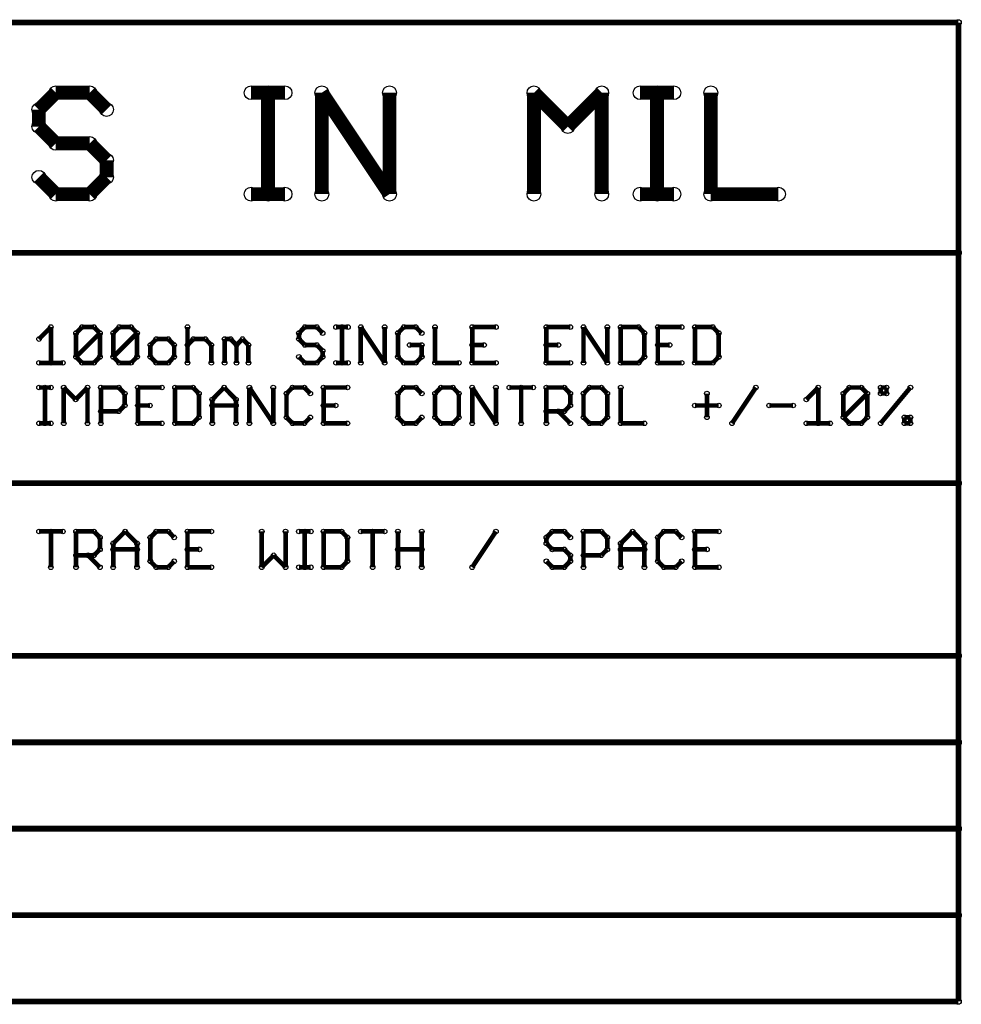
# Model space of a CAD drawing. Extents: x 0 to 123, y 0 to 26.
# Tile 14 of 14: x 102 to 123, y 4 to 26. Entities that reach past the tile are written whole.
import ezdxf

# ---------------------------------------------------------------- set-up
doc = ezdxf.new("R2010")
doc.units = 0
doc.layers.get('0').update_dxf_attribs({"linetype": 'CONTINUOUS'})
doc.layers.add('XIAOESP32C3_GTO', color=3, linetype='CONTINUOUS')

# ---------------------------------------------------------------- blocks, each defined once
blk = doc.blocks.new('ROUND_16')
blk.add_circle((0, 0), 0.152)
blk = doc.blocks.new('ROUND_2')
blk.add_circle((0, 0), 0.0508)
blk = doc.blocks.new('ROUND_14')
blk.add_circle((0, 0), 0.0635)

msp = doc.modelspace()

# ---------------------------------------------------------------- linework, layer by layer
at = {"layer": 'XIAOESP32C3_GTO'}
for points, const_width in [([(122.85218, 25.80386), (27.60218, 25.80386)], 0.127), ([(122.85218, 20.72386), (122.85218, 25.80386)], 0.127), ([(102.58044, 23.88362), (102.95382, 24.257)], 0.3048), ([(102.95382, 24.257), (103.70058, 24.257)], 0.3048), ([(103.70058, 24.257), (104.07396, 23.88362)], 0.3048), ([(107.25912, 24.257), (108.00588, 24.257)], 0.3048), ([(107.6325, 24.257), (107.6325, 22.01926)], 0.3048), ([(108.81868, 22.01926), (108.81868, 24.257)], 0.3048), ([(108.81868, 24.257), (110.30966, 22.01926)], 0.3048), ([(110.30966, 22.01926), (110.30966, 24.257)], 0.3048), ([(113.49482, 24.257), (114.24158, 23.51024)], 0.3048), ([(113.49482, 22.01926), (113.49482, 24.257)], 0.3048), ([(114.24158, 23.51024), (114.98834, 24.257)], 0.3048), ([(114.98834, 24.257), (114.98834, 22.01926)], 0.3048), ([(115.83416, 24.257), (116.58092, 24.257)], 0.3048), ([(116.20754, 22.01926), (116.20754, 24.257)], 0.3048), ([(117.39372, 24.257), (117.39372, 22.01926)], 0.3048), ([(102.58044, 23.88362), (102.58044, 23.51024)], 0.3048), ([(102.58044, 23.51024), (102.95382, 23.1394)], 0.3048), ([(102.95382, 23.1394), (103.70058, 23.1394)], 0.3048), ([(103.70058, 23.1394), (104.07396, 22.76602)], 0.3048), ([(104.07396, 22.76602), (104.07396, 22.39264)], 0.3048), ([(102.95382, 22.01926), (102.58044, 22.39264)], 0.3048), ([(104.07396, 22.39264), (103.70058, 22.01926)], 0.3048), ([(103.70058, 22.01926), (102.95382, 22.01926)], 0.3048), ([(107.25912, 22.01926), (108.00588, 22.01926)], 0.3048), ([(115.83416, 22.01926), (116.58092, 22.01926)], 0.3048), ([(117.39372, 22.01926), (118.8847, 22.01926)], 0.3048), ([(101.26218, 20.72386), (122.85218, 20.72386)], 0.127), ([(122.85218, 20.72386), (122.85218, 15.64386)], 0.127), ([(102.8446, 19.0881), (102.58298, 18.82394)], 0.1016), ([(102.8446, 19.0881), (102.8446, 18.29816)], 0.1016), ([(103.40086, 18.95602), (103.53294, 19.0881)], 0.1016), ([(103.53294, 19.0881), (103.79456, 19.0881)], 0.1016), ([(103.79456, 19.0881), (103.92664, 18.95602)], 0.1016), ([(104.21874, 18.95602), (104.35082, 19.0881)], 0.1016), ([(104.35082, 19.0881), (104.61244, 19.0881)], 0.1016), ([(104.61244, 19.0881), (104.74452, 18.95602)], 0.1016), ([(105.85704, 19.0881), (105.85704, 18.29816)], 0.1016), ([(108.31322, 18.95602), (108.44276, 19.0881)], 0.1016), ([(108.44276, 19.0881), (108.70692, 19.0881)], 0.1016), ([(108.70692, 19.0881), (108.83646, 18.95602)], 0.1016), ([(109.1311, 19.0881), (109.39272, 19.0881)], 0.1016), ([(109.26318, 19.0881), (109.26318, 18.29816)], 0.1016), ([(109.6772, 18.29816), (109.6772, 19.0881)], 0.1016), ([(109.6772, 19.0881), (110.20298, 18.29816)], 0.1016), ([(110.20298, 18.29816), (110.20298, 19.0881)], 0.1016), ([(110.49508, 18.95602), (110.62716, 19.0881)], 0.1016), ([(110.62716, 19.0881), (110.88878, 19.0881)], 0.1016), ([(110.88878, 19.0881), (111.02086, 18.95602)], 0.1016), ([(111.31296, 19.0881), (111.31296, 18.29816)], 0.1016), ([(112.13338, 18.29816), (112.13338, 19.0881)], 0.1016), ([(112.13338, 19.0881), (112.65662, 19.0881)], 0.1016), ([(113.76914, 18.29816), (113.76914, 19.0881)], 0.1016), ([(113.76914, 19.0881), (114.29492, 19.0881)], 0.1016), ([(114.58702, 19.0881), (115.1128, 18.29816)], 0.1016), ([(114.58702, 19.0881), (114.58702, 18.29816)], 0.1016), ([(115.1128, 18.29816), (115.1128, 19.0881)], 0.1016), ([(115.40744, 19.0881), (115.80114, 19.0881)], 0.1016), ([(115.40744, 18.29816), (115.40744, 19.0881)], 0.1016), ([(115.80114, 19.0881), (115.93068, 18.95602)], 0.1016), ([(116.22532, 19.0881), (116.22532, 18.29816)], 0.1016), ([(116.22532, 19.0881), (116.7511, 19.0881)], 0.1016), ([(117.4369, 19.0881), (117.0432, 19.0881)], 0.1016), ([(117.0432, 19.0881), (117.0432, 18.29816)], 0.1016), ([(117.56898, 18.95602), (117.4369, 19.0881)], 0.1016), ([(103.40086, 18.43024), (103.92664, 18.95602)], 0.1016), ([(103.40086, 18.43024), (103.40086, 18.95602)], 0.1016), ([(103.92664, 18.95602), (103.92664, 18.43024)], 0.1016), ([(104.21874, 18.43024), (104.74452, 18.95602)], 0.1016), ([(104.21874, 18.43024), (104.21874, 18.95602)], 0.1016), ([(104.74452, 18.95602), (104.74452, 18.43024)], 0.1016), ([(108.31322, 18.82394), (108.31322, 18.95602)], 0.1016), ([(110.49508, 18.95602), (110.49508, 18.43024)], 0.1016), ([(115.93068, 18.95602), (115.93068, 18.43024)], 0.1016), ([(117.56898, 18.43024), (117.56898, 18.95602)], 0.1016), ([(105.1687, 18.82394), (105.03662, 18.69186)], 0.1016), ([(105.03662, 18.69186), (105.03662, 18.43024)], 0.1016), ([(105.43286, 18.82394), (105.1687, 18.82394)], 0.1016), ([(105.5624, 18.69186), (105.43286, 18.82394)], 0.1016), ([(105.5624, 18.43024), (105.5624, 18.69186)], 0.1016), ([(105.85704, 18.69186), (105.98658, 18.82394)], 0.1016), ([(105.98658, 18.82394), (106.25074, 18.82394)], 0.1016), ([(106.25074, 18.82394), (106.38282, 18.69186)], 0.1016), ([(106.38282, 18.69186), (106.38282, 18.29816)], 0.1016), ([(106.67492, 18.29816), (106.67492, 18.82394)], 0.1016), ([(106.67492, 18.82394), (106.807, 18.82394)], 0.1016), ([(106.807, 18.82394), (106.93654, 18.69186)], 0.1016), ([(106.93654, 18.69186), (107.06862, 18.82394)], 0.1016), ([(106.93654, 18.29816), (106.93654, 18.69186)], 0.1016), ([(107.06862, 18.82394), (107.2007, 18.69186)], 0.1016), ([(107.2007, 18.69186), (107.2007, 18.29816)], 0.1016), ([(108.44276, 18.69186), (108.31322, 18.82394)], 0.1016), ([(108.70692, 18.69186), (108.44276, 18.69186)], 0.1016), ([(108.83646, 18.56232), (108.70692, 18.69186)], 0.1016), ([(111.02086, 18.69186), (110.7567, 18.69186)], 0.1016), ([(111.02086, 18.43024), (111.02086, 18.69186)], 0.1016), ([(112.395, 18.69186), (112.13338, 18.69186)], 0.1016), ([(113.76914, 18.69186), (114.0333, 18.69186)], 0.1016), ([(116.48694, 18.69186), (116.22532, 18.69186)], 0.1016), ([(103.53294, 18.29816), (103.40086, 18.43024)], 0.1016), ([(103.92664, 18.43024), (103.79456, 18.29816)], 0.1016), ([(104.35082, 18.29816), (104.21874, 18.43024)], 0.1016), ([(104.74452, 18.43024), (104.61244, 18.29816)], 0.1016), ([(105.03662, 18.43024), (105.1687, 18.29816)], 0.1016), ([(105.43286, 18.29816), (105.5624, 18.43024)], 0.1016), ([(108.31322, 18.43024), (108.44276, 18.29816)], 0.1016), ([(108.70692, 18.29816), (108.83646, 18.43024)], 0.1016), ([(108.83646, 18.43024), (108.83646, 18.56232)], 0.1016), ([(110.49508, 18.43024), (110.62716, 18.29816)], 0.1016), ([(110.88878, 18.29816), (111.02086, 18.43024)], 0.1016), ([(115.93068, 18.43024), (115.80114, 18.29816)], 0.1016), ([(117.4369, 18.29816), (117.56898, 18.43024)], 0.1016), ([(102.58298, 18.29816), (103.10876, 18.29816)], 0.1016), ([(103.79456, 18.29816), (103.53294, 18.29816)], 0.1016), ([(104.61244, 18.29816), (104.35082, 18.29816)], 0.1016), ([(105.1687, 18.29816), (105.43286, 18.29816)], 0.1016), ([(108.44276, 18.29816), (108.70692, 18.29816)], 0.1016), ([(109.39272, 18.29816), (109.1311, 18.29816)], 0.1016), ([(110.62716, 18.29816), (110.88878, 18.29816)], 0.1016), ([(111.31296, 18.29816), (111.83874, 18.29816)], 0.1016), ([(112.13338, 18.29816), (112.65662, 18.29816)], 0.1016), ([(114.29492, 18.29816), (113.76914, 18.29816)], 0.1016), ([(115.80114, 18.29816), (115.40744, 18.29816)], 0.1016), ([(116.22532, 18.29816), (116.7511, 18.29816)], 0.1016), ([(117.0432, 18.29816), (117.4369, 18.29816)], 0.1016), ([(102.58298, 17.7546), (102.8446, 17.7546)], 0.1016), ([(102.71252, 16.96466), (102.71252, 17.7546)], 0.1016), ([(103.12908, 17.7546), (103.3907, 17.49044)], 0.1016), ([(103.12908, 17.7546), (103.12908, 16.96466)], 0.1016), ([(103.3907, 17.49044), (103.65232, 17.7546)], 0.1016), ([(103.65232, 17.7546), (103.65232, 16.96466)], 0.1016), ([(103.94696, 16.96466), (103.94696, 17.7546)], 0.1016), ([(103.94696, 17.7546), (104.34066, 17.7546)], 0.1016), ([(104.34066, 17.7546), (104.47274, 17.62252)], 0.1016), ([(104.47274, 17.62252), (104.47274, 17.35836)], 0.1016), ([(104.76484, 17.7546), (104.76484, 16.96466)], 0.1016), ([(105.29062, 17.7546), (104.76484, 17.7546)], 0.1016), ([(105.97642, 17.7546), (105.58272, 17.7546)], 0.1016), ([(105.58272, 17.7546), (105.58272, 16.96466)], 0.1016), ([(106.1085, 17.62252), (105.97642, 17.7546)], 0.1016), ([(106.1085, 17.09674), (106.1085, 17.62252)], 0.1016), ([(106.40314, 17.49044), (106.66476, 17.7546)], 0.1016), ([(106.66476, 17.7546), (106.92638, 17.49044)], 0.1016), ([(107.22102, 16.96466), (107.22102, 17.7546)], 0.1016), ([(107.22102, 17.7546), (107.7468, 16.96466)], 0.1016), ([(107.7468, 16.96466), (107.7468, 17.7546)], 0.1016), ([(108.17098, 17.7546), (108.0389, 17.62252)], 0.1016), ([(108.0389, 17.62252), (108.0389, 17.09674)], 0.1016), ([(108.4326, 17.7546), (108.17098, 17.7546)], 0.1016), ([(108.56468, 17.62252), (108.4326, 17.7546)], 0.1016), ([(108.85678, 16.96466), (108.85678, 17.7546)], 0.1016), ([(108.85678, 17.7546), (109.38256, 17.7546)], 0.1016), ([(110.62716, 17.7546), (110.49508, 17.62252)], 0.1016), ([(110.49508, 17.62252), (110.49508, 17.09674)], 0.1016), ([(110.88878, 17.7546), (110.62716, 17.7546)], 0.1016), ([(111.02086, 17.62252), (110.88878, 17.7546)], 0.1016), ([(111.44504, 17.7546), (111.31296, 17.62252)], 0.1016), ([(111.31296, 17.62252), (111.31296, 17.09674)], 0.1016), ([(111.70666, 17.7546), (111.44504, 17.7546)], 0.1016), ([(111.83874, 17.62252), (111.70666, 17.7546)], 0.1016), ([(111.83874, 17.09674), (111.83874, 17.62252)], 0.1016), ([(112.13338, 17.7546), (112.65662, 16.96466)], 0.1016), ([(112.13338, 16.96466), (112.13338, 17.7546)], 0.1016), ([(112.65662, 16.96466), (112.65662, 17.7546)], 0.1016), ([(113.47704, 17.7546), (112.95126, 17.7546)], 0.1016), ([(113.21288, 17.7546), (113.21288, 16.96466)], 0.1016), ([(113.76914, 17.7546), (114.16284, 17.7546)], 0.1016), ([(113.76914, 16.96466), (113.76914, 17.7546)], 0.1016), ([(114.16284, 17.7546), (114.29492, 17.62252)], 0.1016), ([(114.29492, 17.62252), (114.29492, 17.35836)], 0.1016), ([(114.7191, 17.7546), (114.58702, 17.62252)], 0.1016), ([(114.58702, 17.62252), (114.58702, 17.09674)], 0.1016), ([(114.98072, 17.7546), (114.7191, 17.7546)], 0.1016), ([(115.1128, 17.62252), (114.98072, 17.7546)], 0.1016), ([(115.1128, 17.09674), (115.1128, 17.62252)], 0.1016), ([(115.40744, 16.96466), (115.40744, 17.7546)], 0.1016), ([(117.30736, 17.09674), (117.30736, 17.62252)], 0.1016), ([(117.86108, 16.96466), (118.38686, 17.7546)], 0.1016), ([(119.49938, 17.49044), (119.761, 17.7546)], 0.1016), ([(119.761, 17.7546), (119.761, 16.96466)], 0.1016), ([(120.31726, 17.62252), (120.44934, 17.7546)], 0.1016), ([(120.84304, 17.62252), (120.31726, 17.09674)], 0.1016), ([(120.31726, 17.09674), (120.31726, 17.62252)], 0.1016), ([(120.44934, 17.7546), (120.71096, 17.7546)], 0.1016), ([(120.71096, 17.7546), (120.84304, 17.62252)], 0.1016), ([(120.84304, 17.09674), (120.84304, 17.62252)], 0.1016), ([(121.13768, 17.62252), (121.13768, 17.7546)], 0.1016), ([(121.13768, 17.7546), (121.26722, 17.7546)], 0.1016), ([(121.13768, 16.96466), (121.793, 17.7546)], 0.1016), ([(121.26722, 17.62252), (121.13768, 17.62252)], 0.1016), ([(121.26722, 17.7546), (121.26722, 17.62252)], 0.1016), ([(104.47274, 17.35836), (104.34066, 17.22882)], 0.1016), ([(104.76484, 17.35836), (105.02646, 17.35836)], 0.1016), ([(106.40314, 16.96466), (106.40314, 17.49044)], 0.1016), ([(106.92638, 17.35836), (106.40314, 17.35836)], 0.1016), ([(106.92638, 17.49044), (106.92638, 16.96466)], 0.1016), ([(109.12094, 17.35836), (108.85678, 17.35836)], 0.1016), ([(114.29492, 17.35836), (114.16284, 17.22882)], 0.1016), ([(117.0432, 17.35836), (117.56898, 17.35836)], 0.1016), ([(118.6815, 17.35836), (119.20728, 17.35836)], 0.1016), ([(104.34066, 17.22882), (103.94696, 17.22882)], 0.1016), ([(114.16284, 17.22882), (113.76914, 17.22882)], 0.1016), ([(114.0333, 17.22882), (114.29492, 16.96466)], 0.1016), ([(102.58298, 16.96466), (102.8446, 16.96466)], 0.1016), ([(104.76484, 16.96466), (105.29062, 16.96466)], 0.1016), ([(105.58272, 16.96466), (105.97642, 16.96466)], 0.1016), ([(105.97642, 16.96466), (106.1085, 17.09674)], 0.1016), ([(108.0389, 17.09674), (108.17098, 16.96466)], 0.1016), ([(108.17098, 16.96466), (108.4326, 16.96466)], 0.1016), ([(108.4326, 16.96466), (108.56468, 17.09674)], 0.1016), ([(108.85678, 16.96466), (109.38256, 16.96466)], 0.1016), ([(110.49508, 17.09674), (110.62716, 16.96466)], 0.1016), ([(110.62716, 16.96466), (110.88878, 16.96466)], 0.1016), ([(110.88878, 16.96466), (111.02086, 17.09674)], 0.1016), ([(111.31296, 17.09674), (111.44504, 16.96466)], 0.1016), ([(111.44504, 16.96466), (111.70666, 16.96466)], 0.1016), ([(111.70666, 16.96466), (111.83874, 17.09674)], 0.1016), ([(114.58702, 17.09674), (114.7191, 16.96466)], 0.1016), ([(114.7191, 16.96466), (114.98072, 16.96466)], 0.1016), ([(114.98072, 16.96466), (115.1128, 17.09674)], 0.1016), ([(115.40744, 16.96466), (115.93068, 16.96466)], 0.1016), ([(119.49938, 16.96466), (120.02516, 16.96466)], 0.1016), ([(120.31726, 17.09674), (120.44934, 16.96466)], 0.1016), ([(120.44934, 16.96466), (120.71096, 16.96466)], 0.1016), ([(120.71096, 16.96466), (120.84304, 17.09674)], 0.1016), ([(121.66092, 16.96466), (121.66092, 17.09674)], 0.1016), ([(121.66092, 17.09674), (121.793, 17.09674)], 0.1016), ([(121.793, 16.96466), (121.66092, 16.96466)], 0.1016), ([(121.793, 17.09674), (121.793, 16.96466)], 0.1016), ([(122.85218, 15.64386), (42.20718, 15.64386)], 0.127), ([(122.85218, 15.64386), (122.85218, 11.83386)], 0.127), ([(103.10876, 14.5796), (102.58298, 14.5796)], 0.1016), ([(102.8446, 14.5796), (102.8446, 13.78966)], 0.1016), ([(103.40086, 13.78966), (103.40086, 14.5796)], 0.1016), ([(103.40086, 14.5796), (103.79456, 14.5796)], 0.1016), ([(103.79456, 14.5796), (103.92664, 14.44752)], 0.1016), ([(104.21874, 14.31544), (104.4829, 14.5796)], 0.1016), ([(104.4829, 14.5796), (104.74452, 14.31544)], 0.1016), ([(105.03662, 14.44752), (105.1687, 14.5796)], 0.1016), ([(105.1687, 14.5796), (105.43286, 14.5796)], 0.1016), ([(105.43286, 14.5796), (105.5624, 14.44752)], 0.1016), ([(106.38282, 14.5796), (105.85704, 14.5796)], 0.1016), ([(105.85704, 14.5796), (105.85704, 13.78966)], 0.1016), ([(107.4928, 13.78966), (107.4928, 14.5796)], 0.1016), ([(108.01858, 14.5796), (108.01858, 13.78966)], 0.1016), ([(108.31322, 14.5796), (108.57484, 14.5796)], 0.1016), ([(108.44276, 13.78966), (108.44276, 14.5796)], 0.1016), ([(109.25302, 14.5796), (108.85678, 14.5796)], 0.1016), ([(108.85678, 14.5796), (108.85678, 13.78966)], 0.1016), ([(109.38256, 14.44752), (109.25302, 14.5796)], 0.1016), ([(110.20298, 14.5796), (109.6772, 14.5796)], 0.1016), ([(109.93882, 14.5796), (109.93882, 13.78966)], 0.1016), ([(110.49508, 13.78966), (110.49508, 14.5796)], 0.1016), ([(111.02086, 13.78966), (111.02086, 14.5796)], 0.1016), ([(112.65662, 14.5796), (112.13338, 13.78966)], 0.1016), ([(113.76914, 14.44752), (113.90122, 14.5796)], 0.1016), ([(113.90122, 14.5796), (114.16284, 14.5796)], 0.1016), ([(114.16284, 14.5796), (114.29492, 14.44752)], 0.1016), ([(114.58702, 13.78966), (114.58702, 14.5796)], 0.1016), ([(114.58702, 14.5796), (114.98072, 14.5796)], 0.1016), ([(114.98072, 14.5796), (115.1128, 14.44752)], 0.1016), ([(115.40744, 14.31544), (115.66906, 14.5796)], 0.1016), ([(115.66906, 14.5796), (115.93068, 14.31544)], 0.1016), ([(116.22532, 14.44752), (116.3574, 14.5796)], 0.1016), ([(116.3574, 14.5796), (116.61902, 14.5796)], 0.1016), ([(116.61902, 14.5796), (116.7511, 14.44752)], 0.1016), ([(117.56898, 14.5796), (117.0432, 14.5796)], 0.1016), ([(117.0432, 14.5796), (117.0432, 13.78966)], 0.1016), ([(103.92664, 14.44752), (103.92664, 14.18336)], 0.1016), ([(104.21874, 13.78966), (104.21874, 14.31544)], 0.1016), ([(104.74452, 14.31544), (104.74452, 13.78966)], 0.1016), ([(105.03662, 13.92174), (105.03662, 14.44752)], 0.1016), ([(109.38256, 13.92174), (109.38256, 14.44752)], 0.1016), ([(113.76914, 14.31544), (113.76914, 14.44752)], 0.1016), ([(113.90122, 14.18336), (113.76914, 14.31544)], 0.1016), ([(115.1128, 14.44752), (115.1128, 14.18336)], 0.1016), ([(115.40744, 13.78966), (115.40744, 14.31544)], 0.1016), ([(115.93068, 14.31544), (115.93068, 13.78966)], 0.1016), ([(116.22532, 13.92174), (116.22532, 14.44752)], 0.1016), ([(103.92664, 14.18336), (103.79456, 14.05382)], 0.1016), ([(104.74452, 14.18336), (104.21874, 14.18336)], 0.1016), ([(105.85704, 14.18336), (106.11866, 14.18336)], 0.1016), ([(111.02086, 14.18336), (110.49508, 14.18336)], 0.1016), ([(113.90122, 14.18336), (114.16284, 14.18336)], 0.1016), ([(114.16284, 14.18336), (114.29492, 14.05382)], 0.1016), ([(115.1128, 14.18336), (114.98072, 14.05382)], 0.1016), ([(115.93068, 14.18336), (115.40744, 14.18336)], 0.1016), ([(117.0432, 14.18336), (117.30736, 14.18336)], 0.1016), ([(103.79456, 14.05382), (103.40086, 14.05382)], 0.1016), ([(103.66248, 14.05382), (103.92664, 13.78966)], 0.1016), ([(105.1687, 13.78966), (105.03662, 13.92174)], 0.1016), ([(105.5624, 13.92174), (105.43286, 13.78966)], 0.1016), ([(107.75696, 14.05382), (107.4928, 13.78966)], 0.1016), ([(108.01858, 13.78966), (107.75696, 14.05382)], 0.1016), ([(109.25302, 13.78966), (109.38256, 13.92174)], 0.1016), ([(113.90122, 13.78966), (113.76914, 13.92174)], 0.1016), ([(114.29492, 13.92174), (114.16284, 13.78966)], 0.1016), ([(114.29492, 14.05382), (114.29492, 13.92174)], 0.1016), ([(114.98072, 14.05382), (114.58702, 14.05382)], 0.1016), ([(116.3574, 13.78966), (116.22532, 13.92174)], 0.1016), ([(116.7511, 13.92174), (116.61902, 13.78966)], 0.1016), ([(105.43286, 13.78966), (105.1687, 13.78966)], 0.1016), ([(105.85704, 13.78966), (106.38282, 13.78966)], 0.1016), ([(108.57484, 13.78966), (108.31322, 13.78966)], 0.1016), ([(108.85678, 13.78966), (109.25302, 13.78966)], 0.1016), ([(114.16284, 13.78966), (113.90122, 13.78966)], 0.1016), ([(116.61902, 13.78966), (116.3574, 13.78966)], 0.1016), ([(117.0432, 13.78966), (117.56898, 13.78966)], 0.1016), ([(122.85218, 11.83386), (27.60218, 11.83386)], 0.127), ([(122.85218, 9.92886), (122.85218, 11.83386)], 0.127), ([(27.60218, 9.92886), (122.85218, 9.92886)], 0.127), ([(122.85218, 9.92886), (122.85218, 8.02386)], 0.127), ([(122.85218, 8.02386), (27.60218, 8.02386)], 0.127), ([(122.85218, 6.11886), (122.85218, 8.02386)], 0.127), ([(27.60218, 6.11886), (122.85218, 6.11886)], 0.127), ([(122.85218, 6.11886), (122.85218, 4.21386)], 0.127), ([(122.85218, 4.21386), (101.26218, 4.21386)], 0.127)]:
    msp.add_lwpolyline(points, dxfattribs=dict(at, const_width=const_width))

# ---------------------------------------------------------------- block references
for name, p in [('ROUND_14', (122.85218, 25.80386)), ('ROUND_16', (102.95382, 24.257)), ('ROUND_16', (103.70058, 24.257)), ('ROUND_16', (107.25912, 24.257)), ('ROUND_16', (107.6325, 24.257)), ('ROUND_16', (108.00588, 24.257)), ('ROUND_16', (108.81868, 24.257)), ('ROUND_16', (110.30966, 24.257)), ('ROUND_16', (113.49482, 24.257)), ('ROUND_16', (113.49482, 24.257)), ('ROUND_16', (114.98834, 24.257)), ('ROUND_16', (115.83416, 24.257)), ('ROUND_16', (116.20754, 24.257)), ('ROUND_16', (116.58092, 24.257)), ('ROUND_16', (117.39372, 24.257)), ('ROUND_16', (102.58044, 23.88362)), ('ROUND_16', (102.58044, 23.88362)), ('ROUND_16', (104.07396, 23.88362)), ('ROUND_16', (102.58044, 23.51024)), ('ROUND_16', (114.24158, 23.51024)), ('ROUND_16', (102.95382, 23.1394)), ('ROUND_16', (103.70058, 23.1394)), ('ROUND_16', (104.07396, 22.76602)), ('ROUND_16', (102.58044, 22.39264)), ('ROUND_16', (104.07396, 22.39264)), ('ROUND_16', (102.95382, 22.01926)), ('ROUND_16', (103.70058, 22.01926)), ('ROUND_16', (107.25912, 22.01926)), ('ROUND_16', (107.6325, 22.01926)), ('ROUND_16', (108.00588, 22.01926)), ('ROUND_16', (108.81868, 22.01926)), ('ROUND_16', (110.30966, 22.01926)), ('ROUND_16', (113.49482, 22.01926)), ('ROUND_16', (114.98834, 22.01926)), ('ROUND_16', (115.83416, 22.01926)), ('ROUND_16', (116.20754, 22.01926)), ('ROUND_16', (116.58092, 22.01926)), ('ROUND_16', (117.39372, 22.01926)), ('ROUND_16', (118.8847, 22.01926)), ('ROUND_14', (122.85218, 20.72386)), ('ROUND_14', (122.85218, 20.72386)), ('ROUND_2', (102.8446, 19.0881)), ('ROUND_2', (102.8446, 19.0881)), ('ROUND_2', (103.53294, 19.0881)), ('ROUND_2', (103.79456, 19.0881)), ('ROUND_2', (104.35082, 19.0881)), ('ROUND_2', (104.61244, 19.0881)), ('ROUND_2', (105.85704, 19.0881)), ('ROUND_2', (108.44276, 19.0881)), ('ROUND_2', (108.70692, 19.0881)), ('ROUND_2', (109.1311, 19.0881)), ('ROUND_2', (109.26318, 19.0881)), ('ROUND_2', (109.39272, 19.0881)), ('ROUND_2', (109.6772, 19.0881)), ('ROUND_2', (110.20298, 19.0881)), ('ROUND_2', (110.62716, 19.0881)), ('ROUND_2', (110.88878, 19.0881)), ('ROUND_2', (111.31296, 19.0881)), ('ROUND_2', (112.13338, 19.0881)), ('ROUND_2', (112.65662, 19.0881)), ('ROUND_2', (113.76914, 19.0881)), ('ROUND_2', (114.29492, 19.0881)), ('ROUND_2', (114.58702, 19.0881)), ('ROUND_2', (114.58702, 19.0881)), ('ROUND_2', (115.1128, 19.0881)), ('ROUND_2', (115.40744, 19.0881)), ('ROUND_2', (115.40744, 19.0881)), ('ROUND_2', (115.80114, 19.0881)), ('ROUND_2', (116.22532, 19.0881)), ('ROUND_2', (116.22532, 19.0881)), ('ROUND_2', (116.7511, 19.0881)), ('ROUND_2', (117.0432, 19.0881)), ('ROUND_2', (117.4369, 19.0881)), ('ROUND_2', (103.40086, 18.95602)), ('ROUND_2', (103.92664, 18.95602)), ('ROUND_2', (103.92664, 18.95602)), ('ROUND_2', (104.21874, 18.95602)), ('ROUND_2', (104.74452, 18.95602)), ('ROUND_2', (104.74452, 18.95602)), ('ROUND_2', (108.31322, 18.95602)), ('ROUND_2', (108.83646, 18.95602)), ('ROUND_2', (110.49508, 18.95602)), ('ROUND_2', (110.49508, 18.95602)), ('ROUND_2', (111.02086, 18.95602)), ('ROUND_2', (115.93068, 18.95602)), ('ROUND_2', (117.56898, 18.95602)), ('ROUND_2', (102.58298, 18.82394)), ('ROUND_2', (105.03662, 18.69186)), ('ROUND_2', (105.03662, 18.69186)), ('ROUND_2', (105.1687, 18.82394)), ('ROUND_2', (105.43286, 18.82394)), ('ROUND_2', (105.5624, 18.69186)), ('ROUND_2', (105.85704, 18.69186)), ('ROUND_2', (105.98658, 18.82394)), ('ROUND_2', (106.25074, 18.82394)), ('ROUND_2', (106.38282, 18.69186)), ('ROUND_2', (106.67492, 18.82394)), ('ROUND_2', (106.807, 18.82394)), ('ROUND_2', (106.93654, 18.69186)), ('ROUND_2', (106.93654, 18.69186)), ('ROUND_2', (107.06862, 18.82394)), ('ROUND_2', (107.2007, 18.69186)), ('ROUND_2', (108.31322, 18.82394)), ('ROUND_2', (108.44276, 18.69186)), ('ROUND_2', (108.70692, 18.69186)), ('ROUND_2', (110.7567, 18.69186)), ('ROUND_2', (111.02086, 18.69186)), ('ROUND_2', (112.13338, 18.69186)), ('ROUND_2', (112.395, 18.69186)), ('ROUND_2', (113.76914, 18.69186)), ('ROUND_2', (114.0333, 18.69186)), ('ROUND_2', (116.22532, 18.69186)), ('ROUND_2', (116.48694, 18.69186)), ('ROUND_2', (103.40086, 18.43024)), ('ROUND_2', (103.40086, 18.43024)), ('ROUND_2', (103.92664, 18.43024)), ('ROUND_2', (103.92664, 18.43024)), ('ROUND_2', (104.21874, 18.43024)), ('ROUND_2', (104.21874, 18.43024)), ('ROUND_2', (104.74452, 18.43024)), ('ROUND_2', (105.03662, 18.43024)), ('ROUND_2', (105.5624, 18.43024)), ('ROUND_2', (108.31322, 18.43024)), ('ROUND_2', (108.83646, 18.56232)), ('ROUND_2', (108.83646, 18.43024)), ('ROUND_2', (110.49508, 18.43024)), ('ROUND_2', (111.02086, 18.43024)), ('ROUND_2', (115.93068, 18.43024)), ('ROUND_2', (117.56898, 18.43024)), ('ROUND_2', (102.58298, 18.29816)), ('ROUND_2', (102.8446, 18.29816)), ('ROUND_2', (103.10876, 18.29816)), ('ROUND_2', (103.53294, 18.29816)), ('ROUND_2', (103.79456, 18.29816)), ('ROUND_2', (104.35082, 18.29816)), ('ROUND_2', (104.61244, 18.29816)), ('ROUND_2', (104.61244, 18.29816)), ('ROUND_2', (105.1687, 18.29816)), ('ROUND_2', (105.43286, 18.29816)), ('ROUND_2', (105.85704, 18.29816)), ('ROUND_2', (106.38282, 18.29816)), ('ROUND_2', (106.67492, 18.29816)), ('ROUND_2', (106.93654, 18.29816)), ('ROUND_2', (107.2007, 18.29816)), ('ROUND_2', (108.44276, 18.29816)), ('ROUND_2', (108.70692, 18.29816)), ('ROUND_2', (109.1311, 18.29816)), ('ROUND_2', (109.26318, 18.29816)), ('ROUND_2', (109.39272, 18.29816)), ('ROUND_2', (109.6772, 18.29816)), ('ROUND_2', (110.20298, 18.29816)), ('ROUND_2', (110.62716, 18.29816)), ('ROUND_2', (110.88878, 18.29816)), ('ROUND_2', (111.31296, 18.29816)), ('ROUND_2', (111.83874, 18.29816)), ('ROUND_2', (112.13338, 18.29816)), ('ROUND_2', (112.13338, 18.29816)), ('ROUND_2', (112.65662, 18.29816)), ('ROUND_2', (113.76914, 18.29816)), ('ROUND_2', (113.76914, 18.29816)), ('ROUND_2', (114.29492, 18.29816)), ('ROUND_2', (114.58702, 18.29816)), ('ROUND_2', (115.1128, 18.29816)), ('ROUND_2', (115.40744, 18.29816)), ('ROUND_2', (115.80114, 18.29816)), ('ROUND_2', (116.22532, 18.29816)), ('ROUND_2', (116.7511, 18.29816)), ('ROUND_2', (117.0432, 18.29816)), ('ROUND_2', (117.0432, 18.29816)), ('ROUND_2', (117.4369, 18.29816)), ('ROUND_2', (102.58298, 17.7546)), ('ROUND_2', (102.71252, 17.7546)), ('ROUND_2', (102.8446, 17.7546)), ('ROUND_2', (103.12908, 17.7546)), ('ROUND_2', (103.12908, 17.7546)), ('ROUND_2', (103.65232, 17.7546)), ('ROUND_2', (103.94696, 17.7546)), ('ROUND_2', (104.34066, 17.7546)), ('ROUND_2', (104.47274, 17.62252)), ('ROUND_2', (104.76484, 17.7546)), ('ROUND_2', (104.76484, 17.7546)), ('ROUND_2', (105.29062, 17.7546)), ('ROUND_2', (105.58272, 17.7546)), ('ROUND_2', (105.97642, 17.7546)), ('ROUND_2', (106.1085, 17.62252)), ('ROUND_2', (106.66476, 17.7546)), ('ROUND_2', (107.22102, 17.7546)), ('ROUND_2', (107.7468, 17.7546)), ('ROUND_2', (108.0389, 17.62252)), ('ROUND_2', (108.0389, 17.62252)), ('ROUND_2', (108.17098, 17.7546)), ('ROUND_2', (108.4326, 17.7546)), ('ROUND_2', (108.56468, 17.62252)), ('ROUND_2', (108.85678, 17.7546)), ('ROUND_2', (109.38256, 17.7546)), ('ROUND_2', (110.49508, 17.62252)), ('ROUND_2', (110.62716, 17.7546)), ('ROUND_2', (110.88878, 17.7546)), ('ROUND_2', (111.02086, 17.62252)), ('ROUND_2', (111.31296, 17.62252)), ('ROUND_2', (111.44504, 17.7546)), ('ROUND_2', (111.70666, 17.7546)), ('ROUND_2', (111.83874, 17.62252)), ('ROUND_2', (111.83874, 17.62252)), ('ROUND_2', (112.13338, 17.7546)), ('ROUND_2', (112.13338, 17.7546)), ('ROUND_2', (112.65662, 17.7546)), ('ROUND_2', (112.95126, 17.7546)), ('ROUND_2', (113.21288, 17.7546)), ('ROUND_2', (113.47704, 17.7546)), ('ROUND_2', (113.76914, 17.7546)), ('ROUND_2', (113.76914, 17.7546)), ('ROUND_2', (114.16284, 17.7546)), ('ROUND_2', (114.29492, 17.62252)), ('ROUND_2', (114.58702, 17.62252)), ('ROUND_2', (114.7191, 17.7546)), ('ROUND_2', (114.98072, 17.7546)), ('ROUND_2', (115.1128, 17.62252)), ('ROUND_2', (115.40744, 17.7546)), ('ROUND_2', (117.30736, 17.62252)), ('ROUND_2', (118.38686, 17.7546)), ('ROUND_2', (119.761, 17.7546)), ('ROUND_2', (120.31726, 17.62252)), ('ROUND_2', (120.44934, 17.7546)), ('ROUND_2', (120.71096, 17.7546)), ('ROUND_2', (120.84304, 17.62252)), ('ROUND_2', (120.84304, 17.62252)), ('ROUND_2', (121.13768, 17.7546)), ('ROUND_2', (121.13768, 17.62252)), ('ROUND_2', (121.13768, 17.62252)), ('ROUND_2', (121.26722, 17.7546)), ('ROUND_2', (121.26722, 17.62252)), ('ROUND_2', (121.793, 17.7546)), ('ROUND_2', (103.3907, 17.49044)), ('ROUND_2', (104.47274, 17.35836)), ('ROUND_2', (104.76484, 17.35836)), ('ROUND_2', (105.02646, 17.35836)), ('ROUND_2', (106.40314, 17.49044)), ('ROUND_2', (106.40314, 17.35836)), ('ROUND_2', (106.92638, 17.49044)), ('ROUND_2', (106.92638, 17.35836)), ('ROUND_2', (108.85678, 17.35836)), ('ROUND_2', (109.12094, 17.35836)), ('ROUND_2', (114.29492, 17.35836)), ('ROUND_2', (117.0432, 17.35836)), ('ROUND_2', (117.56898, 17.35836)), ('ROUND_2', (118.6815, 17.35836)), ('ROUND_2', (119.20728, 17.35836)), ('ROUND_2', (119.49938, 17.49044)), ('ROUND_2', (103.94696, 17.22882)), ('ROUND_2', (104.34066, 17.22882)), ('ROUND_2', (113.76914, 17.22882)), ('ROUND_2', (114.0333, 17.22882)), ('ROUND_2', (114.16284, 17.22882)), ('ROUND_2', (102.58298, 16.96466)), ('ROUND_2', (102.71252, 16.96466)), ('ROUND_2', (102.8446, 16.96466)), ('ROUND_2', (103.12908, 16.96466)), ('ROUND_2', (103.65232, 16.96466)), ('ROUND_2', (103.94696, 16.96466)), ('ROUND_2', (104.76484, 16.96466)), ('ROUND_2', (105.29062, 16.96466)), ('ROUND_2', (105.58272, 16.96466)), ('ROUND_2', (105.58272, 16.96466)), ('ROUND_2', (105.97642, 16.96466)), ('ROUND_2', (106.1085, 17.09674)), ('ROUND_2', (106.40314, 16.96466)), ('ROUND_2', (106.92638, 16.96466)), ('ROUND_2', (107.22102, 16.96466)), ('ROUND_2', (107.7468, 16.96466)), ('ROUND_2', (108.0389, 17.09674)), ('ROUND_2', (108.17098, 16.96466)), ('ROUND_2', (108.4326, 16.96466)), ('ROUND_2', (108.56468, 17.09674)), ('ROUND_2', (108.85678, 16.96466)), ('ROUND_2', (108.85678, 16.96466)), ('ROUND_2', (109.38256, 16.96466)), ('ROUND_2', (110.49508, 17.09674)), ('ROUND_2', (110.62716, 16.96466)), ('ROUND_2', (110.88878, 16.96466)), ('ROUND_2', (111.02086, 17.09674)), ('ROUND_2', (111.31296, 17.09674)), ('ROUND_2', (111.44504, 16.96466)), ('ROUND_2', (111.70666, 16.96466)), ('ROUND_2', (111.83874, 17.09674)), ('ROUND_2', (112.13338, 16.96466)), ('ROUND_2', (112.65662, 16.96466)), ('ROUND_2', (112.65662, 16.96466)), ('ROUND_2', (113.21288, 16.96466)), ('ROUND_2', (113.76914, 16.96466)), ('ROUND_2', (114.29492, 16.96466)), ('ROUND_2', (114.58702, 17.09674)), ('ROUND_2', (114.58702, 17.09674)), ('ROUND_2', (114.7191, 16.96466)), ('ROUND_2', (114.98072, 16.96466)), ('ROUND_2', (115.1128, 17.09674)), ('ROUND_2', (115.40744, 16.96466)), ('ROUND_2', (115.40744, 16.96466)), ('ROUND_2', (115.93068, 16.96466)), ('ROUND_2', (117.30736, 17.09674)), ('ROUND_2', (117.86108, 16.96466)), ('ROUND_2', (119.49938, 16.96466)), ('ROUND_2', (119.761, 16.96466)), ('ROUND_2', (120.02516, 16.96466)), ('ROUND_2', (120.31726, 17.09674)), ('ROUND_2', (120.31726, 17.09674)), ('ROUND_2', (120.44934, 16.96466)), ('ROUND_2', (120.71096, 16.96466)), ('ROUND_2', (120.84304, 17.09674)), ('ROUND_2', (121.13768, 16.96466)), ('ROUND_2', (121.66092, 17.09674)), ('ROUND_2', (121.66092, 16.96466)), ('ROUND_2', (121.793, 17.09674)), ('ROUND_2', (121.793, 17.09674)), ('ROUND_2', (121.793, 16.96466)), ('ROUND_14', (122.85218, 15.64386)), ('ROUND_14', (122.85218, 15.64386)), ('ROUND_2', (102.58298, 14.5796)), ('ROUND_2', (102.8446, 14.5796)), ('ROUND_2', (103.10876, 14.5796)), ('ROUND_2', (103.40086, 14.5796)), ('ROUND_2', (103.79456, 14.5796)), ('ROUND_2', (104.4829, 14.5796)), ('ROUND_2', (105.1687, 14.5796)), ('ROUND_2', (105.43286, 14.5796)), ('ROUND_2', (105.85704, 14.5796)), ('ROUND_2', (106.38282, 14.5796)), ('ROUND_2', (107.4928, 14.5796)), ('ROUND_2', (108.01858, 14.5796)), ('ROUND_2', (108.31322, 14.5796)), ('ROUND_2', (108.44276, 14.5796)), ('ROUND_2', (108.57484, 14.5796)), ('ROUND_2', (108.85678, 14.5796)), ('ROUND_2', (109.25302, 14.5796)), ('ROUND_2', (109.6772, 14.5796)), ('ROUND_2', (109.93882, 14.5796)), ('ROUND_2', (110.20298, 14.5796)), ('ROUND_2', (110.49508, 14.5796)), ('ROUND_2', (111.02086, 14.5796)), ('ROUND_2', (112.65662, 14.5796)), ('ROUND_2', (113.90122, 14.5796)), ('ROUND_2', (114.16284, 14.5796)), ('ROUND_2', (114.58702, 14.5796)), ('ROUND_2', (114.98072, 14.5796)), ('ROUND_2', (115.66906, 14.5796)), ('ROUND_2', (116.3574, 14.5796)), ('ROUND_2', (116.61902, 14.5796)), ('ROUND_2', (117.0432, 14.5796)), ('ROUND_2', (117.56898, 14.5796)), ('ROUND_2', (103.92664, 14.44752)), ('ROUND_2', (104.21874, 14.31544)), ('ROUND_2', (104.21874, 14.31544)), ('ROUND_2', (104.74452, 14.31544)), ('ROUND_2', (105.03662, 14.44752)), ('ROUND_2', (105.5624, 14.44752)), ('ROUND_2', (109.38256, 14.44752)), ('ROUND_2', (113.76914, 14.44752)), ('ROUND_2', (113.76914, 14.31544)), ('ROUND_2', (114.29492, 14.44752)), ('ROUND_2', (115.1128, 14.44752)), ('ROUND_2', (115.40744, 14.31544)), ('ROUND_2', (115.40744, 14.31544)), ('ROUND_2', (115.93068, 14.31544)), ('ROUND_2', (116.22532, 14.44752)), ('ROUND_2', (116.7511, 14.44752)), ('ROUND_2', (103.92664, 14.18336)), ('ROUND_2', (103.92664, 14.18336)), ('ROUND_2', (104.21874, 14.18336)), ('ROUND_2', (104.74452, 14.18336)), ('ROUND_2', (105.85704, 14.18336)), ('ROUND_2', (106.11866, 14.18336)), ('ROUND_2', (110.49508, 14.18336)), ('ROUND_2', (111.02086, 14.18336)), ('ROUND_2', (113.90122, 14.18336)), ('ROUND_2', (113.90122, 14.18336)), ('ROUND_2', (114.16284, 14.18336)), ('ROUND_2', (115.1128, 14.18336)), ('ROUND_2', (115.1128, 14.18336)), ('ROUND_2', (115.40744, 14.18336)), ('ROUND_2', (115.93068, 14.18336)), ('ROUND_2', (117.0432, 14.18336)), ('ROUND_2', (117.30736, 14.18336)), ('ROUND_2', (103.40086, 14.05382)), ('ROUND_2', (103.66248, 14.05382)), ('ROUND_2', (103.79456, 14.05382)), ('ROUND_2', (105.03662, 13.92174)), ('ROUND_2', (105.5624, 13.92174)), ('ROUND_2', (107.75696, 14.05382)), ('ROUND_2', (109.38256, 13.92174)), ('ROUND_2', (109.38256, 13.92174)), ('ROUND_2', (113.76914, 13.92174)), ('ROUND_2', (114.29492, 14.05382)), ('ROUND_2', (114.29492, 14.05382)), ('ROUND_2', (114.29492, 13.92174)), ('ROUND_2', (114.58702, 14.05382)), ('ROUND_2', (114.98072, 14.05382)), ('ROUND_2', (116.22532, 13.92174)), ('ROUND_2', (116.7511, 13.92174)), ('ROUND_2', (102.8446, 13.78966)), ('ROUND_2', (103.40086, 13.78966)), ('ROUND_2', (103.92664, 13.78966)), ('ROUND_2', (104.21874, 13.78966)), ('ROUND_2', (104.74452, 13.78966)), ('ROUND_2', (105.1687, 13.78966)), ('ROUND_2', (105.43286, 13.78966)), ('ROUND_2', (105.85704, 13.78966)), ('ROUND_2', (106.38282, 13.78966)), ('ROUND_2', (107.4928, 13.78966)), ('ROUND_2', (108.01858, 13.78966)), ('ROUND_2', (108.31322, 13.78966)), ('ROUND_2', (108.44276, 13.78966)), ('ROUND_2', (108.57484, 13.78966)), ('ROUND_2', (108.85678, 13.78966)), ('ROUND_2', (109.25302, 13.78966)), ('ROUND_2', (109.93882, 13.78966)), ('ROUND_2', (110.49508, 13.78966)), ('ROUND_2', (111.02086, 13.78966)), ('ROUND_2', (112.13338, 13.78966)), ('ROUND_2', (113.90122, 13.78966)), ('ROUND_2', (114.16284, 13.78966)), ('ROUND_2', (114.58702, 13.78966)), ('ROUND_2', (115.40744, 13.78966)), ('ROUND_2', (115.93068, 13.78966)), ('ROUND_2', (116.3574, 13.78966)), ('ROUND_2', (116.61902, 13.78966)), ('ROUND_2', (117.0432, 13.78966)), ('ROUND_2', (117.56898, 13.78966)), ('ROUND_14', (122.85218, 11.83386)), ('ROUND_14', (122.85218, 11.83386)), ('ROUND_14', (122.85218, 9.92886)), ('ROUND_14', (122.85218, 9.92886)), ('ROUND_14', (122.85218, 8.02386)), ('ROUND_14', (122.85218, 8.02386)), ('ROUND_14', (122.85218, 6.11886)), ('ROUND_14', (122.85218, 6.11886)), ('ROUND_14', (122.85218, 4.21386))]:
    msp.add_blockref(name, p, dxfattribs=at)

doc.saveas('drawing.dxf')
